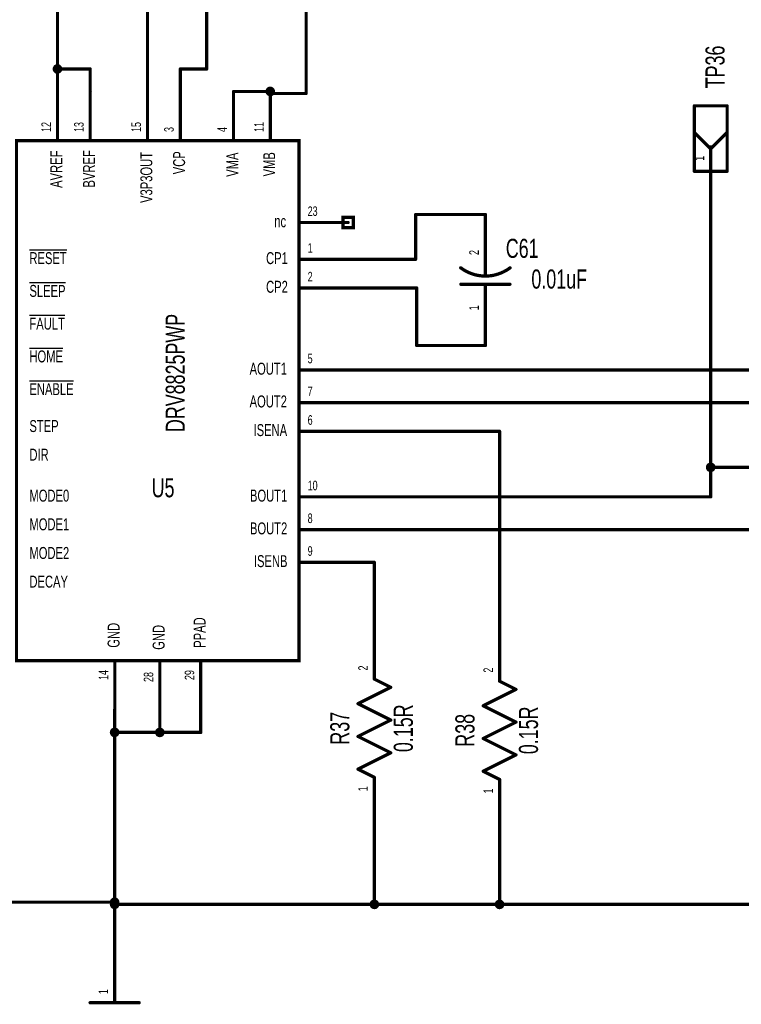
# Model space of a CAD drawing. Extents: x -2.5 to 9, y -2.1 to 6.
# Tile 4 of 7: x 2.1 to 4.3, y 0.1 to 3.1. Entities that reach past the tile are written whole.
import ezdxf
from ezdxf.enums import TextEntityAlignment as Align

# ---------------------------------------------------------------- set-up
doc = ezdxf.new("R2010")
doc.units = 0
for name, color, linetype in [('Element', 253, 'CONTINUOUS'), ('Net', 50, 'CONTINUOUS'), ('Pin', 50, 'CONTINUOUS')]:
    doc.layers.add(name, color=color, linetype=linetype)

msp = doc.modelspace()

# ---------------------------------------------------------------- linework, layer by layer
at = {"layer": 'Element', "linetype": 'CONTINUOUS'}
for points, const_width in [([(4.1913, 2.837), (4.2913, 2.837)], 0.0098), ([(4.1913, 2.637), (4.1913, 2.837)], 0.0098), ([(4.2913, 2.837), (4.2913, 2.637)], 0.0098), ([(2.122, 2.7309), (2.9845, 2.7309), (2.9845, 1.1434), (2.122, 1.1434), (2.122, 2.7309)], 0.0098), ([(4.1913, 2.7557), (4.2413, 2.7057)], 0.0098), ([(4.2913, 2.7557), (4.2413, 2.7057)], 0.0098), ([(4.2413, 2.712), (4.2413, 2.637)], 0.0098), ([(4.2913, 2.637), (4.1913, 2.637)], 0.0098), ([(3.4782, 2.3425), (3.4848, 2.3378), (3.4917, 2.3336), (3.4989, 2.3299), (3.5062, 2.3266), (3.5138, 2.3238), (3.5215, 2.3214), (3.5294, 2.3196), (3.5374, 2.3183), (3.5454, 2.3176), (3.5535, 2.3173), (3.5615, 2.3176), (3.5696, 2.3183), (3.5775, 2.3196), (3.5854, 2.3215), (3.5931, 2.3238), (3.6007, 2.3266), (3.608, 2.3299), (3.6152, 2.3336), (3.6221, 2.3378), (3.6287, 2.3425)], 0.01), ([(3.5535, 2.3173), (3.5535, 2.3553)], 0.0098), ([(3.6285, 2.2923), (3.4785, 2.2923)], 0.0098), ([(3.5535, 2.2553), (3.5535, 2.2923)], 0.0098), ([(3.2645, 1.0619), (3.2145, 1.0869)], 0.0098), ([(3.6467, 1.0556), (3.5967, 1.0806)], 0.0098), ([(3.1645, 1.0119), (3.2645, 1.0619)], 0.0098), ([(3.5467, 1.0056), (3.6467, 1.0556)], 0.0098), ([(3.2645, 0.9619), (3.1645, 1.0119)], 0.0098), ([(3.6467, 0.9556), (3.5467, 1.0056)], 0.0098), ([(3.1645, 0.9119), (3.2645, 0.9619)], 0.0098), ([(3.5467, 0.9056), (3.6467, 0.9556)], 0.0098), ([(3.2645, 0.8619), (3.1645, 0.9119)], 0.0098), ([(3.6467, 0.8556), (3.5467, 0.9056)], 0.0098), ([(3.1645, 0.8119), (3.2645, 0.8619)], 0.0098), ([(3.5467, 0.8056), (3.6467, 0.8556)], 0.0098), ([(3.2145, 0.7869), (3.1645, 0.8119)], 0.0098), ([(3.5967, 0.7806), (3.5467, 0.8056)], 0.0098), ([(2.3466, 0.0991), (2.4966, 0.0991)], 0.0098)]:
    msp.add_lwpolyline(points, dxfattribs=dict(at, const_width=const_width))
for points, const_width in [([(4.1888, 2.837, 1), (4.1937, 2.837, 1), (4.1888, 2.837, 1)], 0.0049), ([(4.1888, 2.837, 1), (4.1937, 2.837, 1), (4.1888, 2.837, 1)], 0.0049), ([(4.2888, 2.837, 1), (4.2937, 2.837, 1), (4.2888, 2.837, 1)], 0.0049), ([(4.2888, 2.837, 1), (4.2937, 2.837, 1), (4.2888, 2.837, 1)], 0.0049), ([(4.1888, 2.7557, 1), (4.1937, 2.7557, 1), (4.1888, 2.7557, 1)], 0.0049), ([(4.2888, 2.7557, 1), (4.2937, 2.7557, 1), (4.2888, 2.7557, 1)], 0.0049), ([(4.2388, 2.712, 1), (4.2437, 2.712, 1), (4.2388, 2.712, 1)], 0.0049), ([(4.2388, 2.7057, 1), (4.2437, 2.7057, 1), (4.2388, 2.7057, 1)], 0.0049), ([(4.2388, 2.7057, 1), (4.2437, 2.7057, 1), (4.2388, 2.7057, 1)], 0.0049), ([(4.1888, 2.637, 1), (4.1937, 2.637, 1), (4.1888, 2.637, 1)], 0.0049), ([(4.1888, 2.637, 1), (4.1937, 2.637, 1), (4.1888, 2.637, 1)], 0.0049), ([(4.2388, 2.637, 1), (4.2437, 2.637, 1), (4.2388, 2.637, 1)], 0.0049), ([(4.2888, 2.637, 1), (4.2937, 2.637, 1), (4.2888, 2.637, 1)], 0.0049), ([(4.2888, 2.637, 1), (4.2937, 2.637, 1), (4.2888, 2.637, 1)], 0.0049), ([(3.4757, 2.3425, 1), (3.4807, 2.3425, 1), (3.4757, 2.3425, 1)], 0.005), ([(3.551, 2.3553, 1), (3.5559, 2.3553, 1), (3.551, 2.3553, 1)], 0.0049), ([(3.6262, 2.3425, 1), (3.6312, 2.3425, 1), (3.6262, 2.3425, 1)], 0.005), ([(3.551, 2.3173, 1), (3.5559, 2.3173, 1), (3.551, 2.3173, 1)], 0.0049), ([(3.476, 2.2923, 1), (3.4809, 2.2923, 1), (3.476, 2.2923, 1)], 0.0049), ([(3.551, 2.2923, 1), (3.5559, 2.2923, 1), (3.551, 2.2923, 1)], 0.0049), ([(3.626, 2.2923, 1), (3.6309, 2.2923, 1), (3.626, 2.2923, 1)], 0.0049), ([(3.551, 2.2553, 1), (3.5559, 2.2553, 1), (3.551, 2.2553, 1)], 0.0049), ([(3.212, 1.0869, 1), (3.217, 1.0869, 1), (3.212, 1.0869, 1)], 0.0049), ([(3.5942, 1.0806, 1), (3.5992, 1.0806, 1), (3.5942, 1.0806, 1)], 0.0049), ([(3.262, 1.0619, 1), (3.267, 1.0619, 1), (3.262, 1.0619, 1)], 0.0049), ([(3.262, 1.0619, 1), (3.267, 1.0619, 1), (3.262, 1.0619, 1)], 0.0049), ([(3.6442, 1.0556, 1), (3.6492, 1.0556, 1), (3.6442, 1.0556, 1)], 0.0049), ([(3.6442, 1.0556, 1), (3.6492, 1.0556, 1), (3.6442, 1.0556, 1)], 0.0049), ([(3.162, 1.0119, 1), (3.167, 1.0119, 1), (3.162, 1.0119, 1)], 0.0049), ([(3.162, 1.0119, 1), (3.167, 1.0119, 1), (3.162, 1.0119, 1)], 0.0049), ([(3.5442, 1.0056, 1), (3.5492, 1.0056, 1), (3.5442, 1.0056, 1)], 0.0049), ([(3.5442, 1.0056, 1), (3.5492, 1.0056, 1), (3.5442, 1.0056, 1)], 0.0049), ([(3.262, 0.9619, 1), (3.267, 0.9619, 1), (3.262, 0.9619, 1)], 0.0049), ([(3.262, 0.9619, 1), (3.267, 0.9619, 1), (3.262, 0.9619, 1)], 0.0049), ([(3.6442, 0.9556, 1), (3.6492, 0.9556, 1), (3.6442, 0.9556, 1)], 0.0049), ([(3.6442, 0.9556, 1), (3.6492, 0.9556, 1), (3.6442, 0.9556, 1)], 0.0049), ([(3.162, 0.9119, 1), (3.167, 0.9119, 1), (3.162, 0.9119, 1)], 0.0049), ([(3.162, 0.9119, 1), (3.167, 0.9119, 1), (3.162, 0.9119, 1)], 0.0049), ([(3.5442, 0.9056, 1), (3.5492, 0.9056, 1), (3.5442, 0.9056, 1)], 0.0049), ([(3.5442, 0.9056, 1), (3.5492, 0.9056, 1), (3.5442, 0.9056, 1)], 0.0049), ([(3.262, 0.8619, 1), (3.267, 0.8619, 1), (3.262, 0.8619, 1)], 0.0049), ([(3.262, 0.8619, 1), (3.267, 0.8619, 1), (3.262, 0.8619, 1)], 0.0049), ([(3.6442, 0.8556, 1), (3.6492, 0.8556, 1), (3.6442, 0.8556, 1)], 0.0049), ([(3.6442, 0.8556, 1), (3.6492, 0.8556, 1), (3.6442, 0.8556, 1)], 0.0049), ([(3.162, 0.8119, 1), (3.167, 0.8119, 1), (3.162, 0.8119, 1)], 0.0049), ([(3.162, 0.8119, 1), (3.167, 0.8119, 1), (3.162, 0.8119, 1)], 0.0049), ([(3.212, 0.7869, 1), (3.217, 0.7869, 1), (3.212, 0.7869, 1)], 0.0049), ([(3.5442, 0.8056, 1), (3.5492, 0.8056, 1), (3.5442, 0.8056, 1)], 0.0049), ([(3.5442, 0.8056, 1), (3.5492, 0.8056, 1), (3.5442, 0.8056, 1)], 0.0049), ([(3.5942, 0.7806, 1), (3.5992, 0.7806, 1), (3.5942, 0.7806, 1)], 0.0049), ([(2.3441, 0.0991, 1), (2.349, 0.0991, 1), (2.3441, 0.0991, 1)], 0.0049), ([(2.4941, 0.0991, 1), (2.499, 0.0991, 1), (2.4941, 0.0991, 1)], 0.0049)]:
    msp.add_lwpolyline(points, format="xyb", dxfattribs=dict(at, const_width=const_width))
at = {"layer": 'Net', "linetype": 'CONTINUOUS', "const_width": 0.0098}
for points in [[(2.522, 3.9856), (2.522, 2.8809)], [(2.247, 2.9495), (2.247, 3.8894)], [(3.0063, 3.6808), (3.0063, 2.8745)], [(2.7027, 2.9495), (2.7027, 3.2303)], [(2.2372, 2.9495), (2.2376, 2.9465), (2.239, 2.9437), (2.2412, 2.9415), (2.244, 2.9401), (2.247, 2.9397), (2.25, 2.9401), (2.2528, 2.9415), (2.255, 2.9437), (2.2564, 2.9465), (2.2568, 2.9495), (2.2564, 2.9525), (2.255, 2.9553), (2.2528, 2.9575), (2.25, 2.9589), (2.247, 2.9593), (2.244, 2.9589), (2.2412, 2.9575), (2.239, 2.9553), (2.2376, 2.9525), (2.2372, 2.9495)], [(2.347, 2.9495), (2.247, 2.9495)], [(2.247, 2.9495), (2.247, 2.8809)], [(2.347, 2.8809), (2.347, 2.9495)], [(2.622, 2.8809), (2.622, 2.9495)], [(2.622, 2.9495), (2.7027, 2.9495)], [(2.897, 2.8809), (2.7845, 2.8809)], [(2.8868, 2.8809), (2.8873, 2.8779), (2.8887, 2.8751), (2.8909, 2.8729), (2.8936, 2.8715), (2.8966, 2.8711), (2.8997, 2.8715), (2.9024, 2.8729), (2.9046, 2.8751), (2.906, 2.8779), (2.9065, 2.8809), (2.906, 2.8839), (2.9046, 2.8867), (2.9024, 2.8889), (2.8997, 2.8903), (2.8966, 2.8907), (2.8936, 2.8903), (2.8909, 2.8889), (2.8887, 2.8867), (2.8873, 2.8839), (2.8868, 2.8809)], [(2.8966, 2.8745), (2.8966, 2.8809)], [(3.0063, 2.8745), (2.8966, 2.8745)], [(4.2413, 2.562), (4.2413, 1.6434)], [(3.3404, 2.3684), (3.3404, 2.5053)], [(3.3404, 2.5053), (3.5535, 2.5053)], [(3.1345, 2.3684), (3.3404, 2.3684)], [(3.3438, 2.2809), (3.1345, 2.2809)], [(3.3438, 2.1053), (3.3438, 2.2809)], [(3.5535, 2.1053), (3.3438, 2.1053)], [(4.8452, 2.0309), (3.1345, 2.0309)], [(4.637, 1.9309), (3.1345, 1.9309)], [(3.1345, 1.8434), (3.5967, 1.8434)], [(3.5967, 1.8434), (3.5967, 1.2306)], [(4.2314, 1.7336), (4.2319, 1.7305), (4.2333, 1.7278), (4.2355, 1.7256), (4.2382, 1.7242), (4.2413, 1.7237), (4.2443, 1.7242), (4.2471, 1.7256), (4.2492, 1.7278), (4.2506, 1.7305), (4.2511, 1.7336), (4.2506, 1.7366), (4.2492, 1.7394), (4.2471, 1.7415), (4.2443, 1.7429), (4.2413, 1.7434), (4.2382, 1.7429), (4.2355, 1.7415), (4.2333, 1.7394), (4.2319, 1.7366), (4.2314, 1.7336)], [(6.9204, 1.7336), (4.2413, 1.7336)], [(4.2413, 1.6434), (3.1345, 1.6434)], [(4.428, 1.5434), (3.1345, 1.5434)], [(3.1345, 1.4434), (3.2145, 1.4434)], [(3.2145, 1.4434), (3.2145, 1.2369)], [(2.4216, 0.9934), (2.4216, 0.2491)], [(2.5595, 0.9243), (2.5595, 0.9872)], [(2.6845, 0.9243), (2.6845, 0.9932)], [(2.4117, 0.9243), (2.4122, 0.9213), (2.4136, 0.9185), (2.4158, 0.9163), (2.4185, 0.9149), (2.4216, 0.9145), (2.4246, 0.9149), (2.4274, 0.9163), (2.4295, 0.9185), (2.4309, 0.9213), (2.4314, 0.9243), (2.4309, 0.9273), (2.4295, 0.9301), (2.4274, 0.9323), (2.4246, 0.9337), (2.4216, 0.9341), (2.4185, 0.9337), (2.4158, 0.9323), (2.4136, 0.9301), (2.4122, 0.9273), (2.4117, 0.9243)], [(2.5497, 0.9243), (2.5501, 0.9213), (2.5515, 0.9185), (2.5537, 0.9163), (2.5565, 0.9149), (2.5595, 0.9145), (2.5625, 0.9149), (2.5653, 0.9163), (2.5675, 0.9185), (2.5689, 0.9213), (2.5694, 0.9243), (2.5689, 0.9273), (2.5675, 0.9301), (2.5653, 0.9323), (2.5625, 0.9337), (2.5595, 0.9341), (2.5565, 0.9337), (2.5537, 0.9323), (2.5515, 0.9301), (2.5501, 0.9273), (2.5497, 0.9243)], [(2.4216, 0.9243), (2.5595, 0.9243)], [(2.5595, 0.9243), (2.6845, 0.9243)], [(3.2145, 0.3992), (3.2145, 0.6369)], [(3.5967, 0.3992), (3.5967, 0.6306)], [(1.2251, 0.406), (2.4216, 0.406)], [(2.4117, 0.406), (2.4122, 0.4029), (2.4136, 0.4002), (2.4158, 0.398), (2.4185, 0.3966), (2.4216, 0.3961), (2.4246, 0.3966), (2.4274, 0.398), (2.4295, 0.4002), (2.4309, 0.4029), (2.4314, 0.406), (2.4309, 0.409), (2.4295, 0.4118), (2.4274, 0.4139), (2.4246, 0.4153), (2.4216, 0.4158), (2.4185, 0.4153), (2.4158, 0.4139), (2.4136, 0.4118), (2.4122, 0.409), (2.4117, 0.406)], [(2.4117, 0.3992), (2.4122, 0.3962), (2.4136, 0.3935), (2.4158, 0.3913), (2.4185, 0.3899), (2.4216, 0.3894), (2.4246, 0.3899), (2.4274, 0.3913), (2.4295, 0.3935), (2.4309, 0.3962), (2.4314, 0.3992), (2.4309, 0.4023), (2.4295, 0.405), (2.4274, 0.4072), (2.4246, 0.4086), (2.4216, 0.4091), (2.4185, 0.4086), (2.4158, 0.4072), (2.4136, 0.405), (2.4122, 0.4023), (2.4117, 0.3992)], [(2.4216, 0.3992), (3.2145, 0.3992)], [(3.2047, 0.3992), (3.2051, 0.3962), (3.2065, 0.3935), (3.2087, 0.3913), (3.2115, 0.3899), (3.2145, 0.3894), (3.2175, 0.3899), (3.2203, 0.3913), (3.2225, 0.3935), (3.2239, 0.3962), (3.2243, 0.3992), (3.2239, 0.4023), (3.2225, 0.405), (3.2203, 0.4072), (3.2175, 0.4086), (3.2145, 0.4091), (3.2115, 0.4086), (3.2087, 0.4072), (3.2065, 0.405), (3.2051, 0.4023), (3.2047, 0.3992)], [(3.2145, 0.3992), (3.2145, 0.3992)], [(3.2145, 0.3992), (3.2145, 0.3992)], [(3.2145, 0.3992), (3.5967, 0.3992)], [(3.5868, 0.3992), (3.5873, 0.3962), (3.5887, 0.3935), (3.5909, 0.3913), (3.5936, 0.3899), (3.5967, 0.3894), (3.5997, 0.3899), (3.6025, 0.3913), (3.6047, 0.3935), (3.6061, 0.3962), (3.6065, 0.3992), (3.6061, 0.4023), (3.6047, 0.405), (3.6025, 0.4072), (3.5997, 0.4086), (3.5967, 0.4091), (3.5936, 0.4086), (3.5909, 0.4072), (3.5887, 0.405), (3.5873, 0.4023), (3.5868, 0.3992)], [(3.5967, 0.3992), (3.5967, 0.3992)], [(3.5967, 0.3992), (3.5967, 0.3992)], [(3.5967, 0.3992), (6.5523, 0.3992)]]:
    msp.add_lwpolyline(points, dxfattribs=at)
at = {"layer": 'Net', "linetype": 'CONTINUOUS', "const_width": 0.0049}
for points in [[(2.2347, 2.9495, 1), (2.2396, 2.9495, 1), (2.2347, 2.9495, 1)], [(2.2445, 2.9495, 1), (2.2495, 2.9495, 1), (2.2445, 2.9495, 1)], [(2.2445, 2.9495, 1), (2.2495, 2.9495, 1), (2.2445, 2.9495, 1)], [(2.2445, 2.9495, 1), (2.2495, 2.9495, 1), (2.2445, 2.9495, 1)], [(2.3445, 2.9495, 1), (2.3495, 2.9495, 1), (2.3445, 2.9495, 1)], [(2.3445, 2.9495, 1), (2.3495, 2.9495, 1), (2.3445, 2.9495, 1)], [(2.6195, 2.9495, 1), (2.6245, 2.9495, 1), (2.6195, 2.9495, 1)], [(2.6195, 2.9495, 1), (2.6245, 2.9495, 1), (2.6195, 2.9495, 1)], [(2.7002, 2.9495, 1), (2.7052, 2.9495, 1), (2.7002, 2.9495, 1)], [(2.7002, 2.9495, 1), (2.7052, 2.9495, 1), (2.7002, 2.9495, 1)], [(2.2445, 2.8809, 1), (2.2495, 2.8809, 1), (2.2445, 2.8809, 1)], [(2.3445, 2.8809, 1), (2.3495, 2.8809, 1), (2.3445, 2.8809, 1)], [(2.5195, 2.8809, 1), (2.5245, 2.8809, 1), (2.5195, 2.8809, 1)], [(2.6195, 2.8809, 1), (2.6245, 2.8809, 1), (2.6195, 2.8809, 1)], [(2.782, 2.8809, 1), (2.787, 2.8809, 1), (2.782, 2.8809, 1)], [(2.8843, 2.8809, 1), (2.8893, 2.8809, 1), (2.8843, 2.8809, 1)], [(2.8942, 2.8809, 1), (2.8991, 2.8809, 1), (2.8942, 2.8809, 1)], [(2.8945, 2.8809, 1), (2.8995, 2.8809, 1), (2.8945, 2.8809, 1)], [(2.8942, 2.8745, 1), (2.8991, 2.8745, 1), (2.8942, 2.8745, 1)], [(2.8942, 2.8745, 1), (2.8991, 2.8745, 1), (2.8942, 2.8745, 1)], [(3.0039, 2.8745, 1), (3.0088, 2.8745, 1), (3.0039, 2.8745, 1)], [(3.0039, 2.8745, 1), (3.0088, 2.8745, 1), (3.0039, 2.8745, 1)], [(4.2388, 2.562, 1), (4.2437, 2.562, 1), (4.2388, 2.562, 1)], [(3.338, 2.5053, 1), (3.3429, 2.5053, 1), (3.338, 2.5053, 1)], [(3.338, 2.5053, 1), (3.3429, 2.5053, 1), (3.338, 2.5053, 1)], [(3.551, 2.5053, 1), (3.5559, 2.5053, 1), (3.551, 2.5053, 1)], [(3.132, 2.3684, 1), (3.137, 2.3684, 1), (3.132, 2.3684, 1)], [(3.338, 2.3684, 1), (3.3429, 2.3684, 1), (3.338, 2.3684, 1)], [(3.338, 2.3684, 1), (3.3429, 2.3684, 1), (3.338, 2.3684, 1)], [(3.132, 2.2809, 1), (3.137, 2.2809, 1), (3.132, 2.2809, 1)], [(3.3413, 2.2809, 1), (3.3463, 2.2809, 1), (3.3413, 2.2809, 1)], [(3.3413, 2.2809, 1), (3.3463, 2.2809, 1), (3.3413, 2.2809, 1)], [(3.3413, 2.1053, 1), (3.3463, 2.1053, 1), (3.3413, 2.1053, 1)], [(3.3413, 2.1053, 1), (3.3463, 2.1053, 1), (3.3413, 2.1053, 1)], [(3.551, 2.1053, 1), (3.5559, 2.1053, 1), (3.551, 2.1053, 1)], [(3.132, 2.0309, 1), (3.137, 2.0309, 1), (3.132, 2.0309, 1)], [(3.132, 1.9309, 1), (3.137, 1.9309, 1), (3.132, 1.9309, 1)], [(3.132, 1.8434, 1), (3.137, 1.8434, 1), (3.132, 1.8434, 1)], [(3.5942, 1.8434, 1), (3.5992, 1.8434, 1), (3.5942, 1.8434, 1)], [(3.5942, 1.8434, 1), (3.5992, 1.8434, 1), (3.5942, 1.8434, 1)], [(4.229, 1.7336, 1), (4.2339, 1.7336, 1), (4.229, 1.7336, 1)], [(4.2388, 1.7336, 1), (4.2437, 1.7336, 1), (4.2388, 1.7336, 1)], [(3.132, 1.6434, 1), (3.137, 1.6434, 1), (3.132, 1.6434, 1)], [(4.2388, 1.6434, 1), (4.2437, 1.6434, 1), (4.2388, 1.6434, 1)], [(4.2388, 1.6434, 1), (4.2437, 1.6434, 1), (4.2388, 1.6434, 1)], [(3.132, 1.5434, 1), (3.137, 1.5434, 1), (3.132, 1.5434, 1)], [(3.132, 1.4434, 1), (3.137, 1.4434, 1), (3.132, 1.4434, 1)], [(3.212, 1.4434, 1), (3.217, 1.4434, 1), (3.212, 1.4434, 1)], [(3.212, 1.4434, 1), (3.217, 1.4434, 1), (3.212, 1.4434, 1)], [(3.212, 1.2369, 1), (3.217, 1.2369, 1), (3.212, 1.2369, 1)], [(3.5942, 1.2306, 1), (3.5992, 1.2306, 1), (3.5942, 1.2306, 1)], [(2.4191, 0.9934, 1), (2.424, 0.9934, 1), (2.4191, 0.9934, 1)], [(2.557, 0.9872, 1), (2.562, 0.9872, 1), (2.557, 0.9872, 1)], [(2.682, 0.9932, 1), (2.687, 0.9932, 1), (2.682, 0.9932, 1)], [(2.4093, 0.9243, 1), (2.4142, 0.9243, 1), (2.4093, 0.9243, 1)], [(2.4191, 0.9243, 1), (2.424, 0.9243, 1), (2.4191, 0.9243, 1)], [(2.5472, 0.9243, 1), (2.5521, 0.9243, 1), (2.5472, 0.9243, 1)], [(2.557, 0.9243, 1), (2.562, 0.9243, 1), (2.557, 0.9243, 1)], [(2.557, 0.9243, 1), (2.562, 0.9243, 1), (2.557, 0.9243, 1)], [(2.557, 0.9243, 1), (2.562, 0.9243, 1), (2.557, 0.9243, 1)], [(2.682, 0.9243, 1), (2.687, 0.9243, 1), (2.682, 0.9243, 1)], [(2.682, 0.9243, 1), (2.687, 0.9243, 1), (2.682, 0.9243, 1)], [(3.212, 0.6369, 1), (3.217, 0.6369, 1), (3.212, 0.6369, 1)], [(3.5942, 0.6306, 1), (3.5992, 0.6306, 1), (3.5942, 0.6306, 1)], [(2.4093, 0.406, 1), (2.4142, 0.406, 1), (2.4093, 0.406, 1)], [(2.4093, 0.3992, 1), (2.4142, 0.3992, 1), (2.4093, 0.3992, 1)], [(2.4191, 0.406, 1), (2.424, 0.406, 1), (2.4191, 0.406, 1)], [(2.4191, 0.3992, 1), (2.424, 0.3992, 1), (2.4191, 0.3992, 1)], [(3.2022, 0.3992, 1), (3.2071, 0.3992, 1), (3.2022, 0.3992, 1)], [(3.212, 0.3992, 1), (3.217, 0.3992, 1), (3.212, 0.3992, 1)], [(3.212, 0.3992, 1), (3.217, 0.3992, 1), (3.212, 0.3992, 1)], [(3.212, 0.3992, 1), (3.217, 0.3992, 1), (3.212, 0.3992, 1)], [(3.212, 0.3992, 1), (3.217, 0.3992, 1), (3.212, 0.3992, 1)], [(3.212, 0.3992, 1), (3.217, 0.3992, 1), (3.212, 0.3992, 1)], [(3.5844, 0.3992, 1), (3.5893, 0.3992, 1), (3.5844, 0.3992, 1)], [(3.5942, 0.3992, 1), (3.5992, 0.3992, 1), (3.5942, 0.3992, 1)], [(3.5942, 0.3992, 1), (3.5992, 0.3992, 1), (3.5942, 0.3992, 1)], [(3.5942, 0.3992, 1), (3.5992, 0.3992, 1), (3.5942, 0.3992, 1)], [(3.5942, 0.3992, 1), (3.5992, 0.3992, 1), (3.5942, 0.3992, 1)], [(3.5942, 0.3992, 1), (3.5992, 0.3992, 1), (3.5942, 0.3992, 1)], [(2.4191, 0.2491, 1), (2.424, 0.2491, 1), (2.4191, 0.2491, 1)]]:
    msp.add_lwpolyline(points, format="xyb", dxfattribs=at)
at = {"layer": 'Pin', "linetype": 'CONTINUOUS', "const_width": 0.0049}
for points in [[(2.2445, 2.8809, 1), (2.2495, 2.8809, 1), (2.2445, 2.8809, 1)], [(2.3445, 2.8809, 1), (2.3495, 2.8809, 1), (2.3445, 2.8809, 1)], [(2.5195, 2.8809, 1), (2.5245, 2.8809, 1), (2.5195, 2.8809, 1)], [(2.6195, 2.8809, 1), (2.6245, 2.8809, 1), (2.6195, 2.8809, 1)], [(2.782, 2.8809, 1), (2.787, 2.8809, 1), (2.782, 2.8809, 1)], [(2.8945, 2.8809, 1), (2.8995, 2.8809, 1), (2.8945, 2.8809, 1)], [(2.2445, 2.7309, 1), (2.2495, 2.7309, 1), (2.2445, 2.7309, 1)], [(2.3445, 2.7309, 1), (2.3495, 2.7309, 1), (2.3445, 2.7309, 1)], [(2.5195, 2.7309, 1), (2.5245, 2.7309, 1), (2.5195, 2.7309, 1)], [(2.6195, 2.7309, 1), (2.6245, 2.7309, 1), (2.6195, 2.7309, 1)], [(2.782, 2.7309, 1), (2.787, 2.7309, 1), (2.782, 2.7309, 1)], [(2.8945, 2.7309, 1), (2.8995, 2.7309, 1), (2.8945, 2.7309, 1)], [(4.2388, 2.712, 1), (4.2437, 2.712, 1), (4.2388, 2.712, 1)], [(4.2388, 2.562, 1), (4.2437, 2.562, 1), (4.2388, 2.562, 1)], [(3.551, 2.5053, 1), (3.5559, 2.5053, 1), (3.551, 2.5053, 1)], [(2.982, 2.4809, 1), (2.987, 2.4809, 1), (2.982, 2.4809, 1)], [(3.132, 2.4809, 1), (3.137, 2.4809, 1), (3.132, 2.4809, 1)], [(2.982, 2.3684, 1), (2.987, 2.3684, 1), (2.982, 2.3684, 1)], [(3.132, 2.3684, 1), (3.137, 2.3684, 1), (3.132, 2.3684, 1)], [(3.551, 2.3553, 1), (3.5559, 2.3553, 1), (3.551, 2.3553, 1)], [(2.982, 2.2809, 1), (2.987, 2.2809, 1), (2.982, 2.2809, 1)], [(3.132, 2.2809, 1), (3.137, 2.2809, 1), (3.132, 2.2809, 1)], [(3.551, 2.2553, 1), (3.5559, 2.2553, 1), (3.551, 2.2553, 1)], [(3.551, 2.1053, 1), (3.5559, 2.1053, 1), (3.551, 2.1053, 1)], [(2.982, 2.0309, 1), (2.987, 2.0309, 1), (2.982, 2.0309, 1)], [(3.132, 2.0309, 1), (3.137, 2.0309, 1), (3.132, 2.0309, 1)], [(2.982, 1.9309, 1), (2.987, 1.9309, 1), (2.982, 1.9309, 1)], [(3.132, 1.9309, 1), (3.137, 1.9309, 1), (3.132, 1.9309, 1)], [(2.982, 1.8434, 1), (2.987, 1.8434, 1), (2.982, 1.8434, 1)], [(3.132, 1.8434, 1), (3.137, 1.8434, 1), (3.132, 1.8434, 1)], [(2.982, 1.6434, 1), (2.987, 1.6434, 1), (2.982, 1.6434, 1)], [(3.132, 1.6434, 1), (3.137, 1.6434, 1), (3.132, 1.6434, 1)], [(2.982, 1.5434, 1), (2.987, 1.5434, 1), (2.982, 1.5434, 1)], [(3.132, 1.5434, 1), (3.137, 1.5434, 1), (3.132, 1.5434, 1)], [(2.982, 1.4434, 1), (2.987, 1.4434, 1), (2.982, 1.4434, 1)], [(3.132, 1.4434, 1), (3.137, 1.4434, 1), (3.132, 1.4434, 1)], [(3.212, 1.2369, 1), (3.217, 1.2369, 1), (3.212, 1.2369, 1)], [(3.5942, 1.2306, 1), (3.5992, 1.2306, 1), (3.5942, 1.2306, 1)], [(2.4195, 1.1434, 1), (2.4245, 1.1434, 1), (2.4195, 1.1434, 1)], [(2.682, 1.1432, 1), (2.687, 1.1432, 1), (2.682, 1.1432, 1)], [(2.557, 1.1372, 1), (2.562, 1.1372, 1), (2.557, 1.1372, 1)], [(3.212, 1.0869, 1), (3.217, 1.0869, 1), (3.212, 1.0869, 1)], [(3.5942, 1.0806, 1), (3.5992, 1.0806, 1), (3.5942, 1.0806, 1)], [(2.4195, 0.9934, 1), (2.4245, 0.9934, 1), (2.4195, 0.9934, 1)], [(2.557, 0.9872, 1), (2.562, 0.9872, 1), (2.557, 0.9872, 1)], [(2.682, 0.9932, 1), (2.687, 0.9932, 1), (2.682, 0.9932, 1)], [(3.212, 0.7869, 1), (3.217, 0.7869, 1), (3.212, 0.7869, 1)], [(3.5942, 0.7806, 1), (3.5992, 0.7806, 1), (3.5942, 0.7806, 1)], [(3.212, 0.6369, 1), (3.217, 0.6369, 1), (3.212, 0.6369, 1)], [(3.5942, 0.6306, 1), (3.5992, 0.6306, 1), (3.5942, 0.6306, 1)], [(2.4191, 0.2491, 1), (2.424, 0.2491, 1), (2.4191, 0.2491, 1)], [(2.4191, 0.0991, 1), (2.424, 0.0991, 1), (2.4191, 0.0991, 1)]]:
    msp.add_lwpolyline(points, format="xyb", dxfattribs=at)
at = {"layer": 'Pin', "linetype": 'CONTINUOUS', "const_width": 0.0098}
for points in [[(2.247, 2.7309), (2.247, 2.8809)], [(2.347, 2.7309), (2.347, 2.8809)], [(2.522, 2.7309), (2.522, 2.8809)], [(2.622, 2.7309), (2.622, 2.8809)], [(2.7845, 2.7309), (2.7845, 2.8809)], [(2.897, 2.7309), (2.897, 2.8809)], [(4.2413, 2.712), (4.2413, 2.562)], [(3.1188, 2.4967), (3.1503, 2.4967), (3.1503, 2.4652), (3.1188, 2.4652), (3.1188, 2.4967)], [(3.5535, 2.3553), (3.5535, 2.5053)], [(2.9845, 2.4809), (3.1345, 2.4809)], [(2.9845, 2.3684), (3.1345, 2.3684)], [(2.9845, 2.2809), (3.1345, 2.2809)], [(3.5535, 2.2553), (3.5535, 2.1053)], [(2.9845, 2.0309), (3.1345, 2.0309)], [(2.9845, 1.9309), (3.1345, 1.9309)], [(2.9845, 1.8434), (3.1345, 1.8434)], [(2.9845, 1.6434), (3.1345, 1.6434)], [(2.9845, 1.5434), (3.1345, 1.5434)], [(2.9845, 1.4434), (3.1345, 1.4434)], [(3.2145, 1.0869), (3.2145, 1.2369)], [(3.5967, 1.0806), (3.5967, 1.2306)], [(2.422, 1.1434), (2.422, 0.9934)], [(2.6845, 1.1432), (2.6845, 0.9932)], [(2.5595, 1.1372), (2.5595, 0.9872)], [(3.2145, 0.7869), (3.2145, 0.6369)], [(3.5967, 0.7806), (3.5967, 0.6306)], [(2.4216, 0.0991), (2.4216, 0.2491)]]:
    msp.add_lwpolyline(points, dxfattribs=at)

# ---------------------------------------------------------------- texts
at = {"layer": 'Element', "width": 0.7}
for s, p in [('TP36', (4.301, 2.9557)), ('DRV8825PWP', (2.6533, 2.0215)), ('R37', (3.1555, 0.9369)), ('R38', (3.5376, 0.9306))]:
    msp.add_text(s, height=0.0583, rotation=90, dxfattribs=at).set_placement(p, align=Align.BOTTOM_CENTER)
for s, p in [('C61', (3.6657, 2.3553)), ('0.01uF', (3.7787, 2.2616))]:
    msp.add_text(s, height=0.0583, dxfattribs=at).set_placement(p, align=Align.BOTTOM_CENTER)
msp.add_text('U5', height=0.0583, dxfattribs=at).set_placement((2.5345, 1.6245), align=Align.BOTTOM_LEFT)
for p in [(3.2736, 0.9369), (3.6557, 0.9306)]:
    msp.add_text('0.15R', height=0.0583, rotation=90, dxfattribs=at).set_placement(p, align=Align.TOP_CENTER)
at = {"layer": 'Pin', "width": 0.7}
for s, height, p in [('12', 0.0292, (2.1978, 2.7572)), ('13', 0.0292, (2.2978, 2.7571)), ('15', 0.0292, (2.4728, 2.7572)), ('3', 0.0292, (2.5728, 2.7572)), ('4', 0.0292, (2.7353, 2.7571)), ('11', 0.0292, (2.8478, 2.7572)), ('AVREF', 0.0365, (2.2251, 2.5865)), ('BVREF', 0.0365, (2.3251, 2.5876)), ('V3P3OUT', 0.0365, (2.5001, 2.5406)), ('VCP', 0.0365, (2.6001, 2.6281)), ('VMA', 0.0365, (2.7626, 2.6204)), ('VMB', 0.0365, (2.8751, 2.6215)), ('1', 0.0292, (4.1921, 2.6693)), ('2', 0.0292, (3.5042, 2.3816)), ('1', 0.0292, (3.5042, 2.2127)), ('PPAD', 0.0365, (2.6626, 1.1825)), ('GND', 0.0365, (2.4001, 1.1828)), ('GND', 0.0365, (2.5376, 1.1765)), ('14', 0.0292, (2.3728, 1.0843)), ('29', 0.0292, (2.6353, 1.0841)), ('2', 0.0292, (3.1653, 1.1132)), ('2', 0.0292, (3.5475, 1.1068)), ('28', 0.0292, (2.5103, 1.0781)), ('1', 0.0292, (3.1653, 0.7443)), ('1', 0.0292, (3.5475, 0.7379)), ('1', 0.0292, (2.3724, 0.1253))]:
    msp.add_text(s, height=height, rotation=90, dxfattribs=at).set_placement(p, align=Align.TOP_LEFT)
for s, height, p in [('23', 0.0292, (3.0108, 2.5301)), ('nc', 0.0365, (2.909, 2.5028)), ('1', 0.0292, (3.0108, 2.4176)), ('%%oRESET', 0.0365, (2.1614, 2.3903)), ('CP1', 0.0365, (2.8839, 2.3903)), ('2', 0.0292, (3.0108, 2.3301)), ('%%oSLEEP', 0.0365, (2.1614, 2.2903)), ('CP2', 0.0365, (2.8839, 2.3028)), ('%%oFAULT', 0.0365, (2.1614, 2.1903)), ('%%oHOME', 0.0365, (2.1614, 2.0903)), ('5', 0.0292, (3.0108, 2.0801)), ('AOUT1', 0.0365, (2.8336, 2.0528)), ('%%oENABLE', 0.0365, (2.1614, 1.9903)), ('7', 0.0292, (3.0108, 1.9801)), ('AOUT2', 0.0365, (2.8336, 1.9528)), ('STEP', 0.0365, (2.1614, 1.8778)), ('ISENA', 0.0365, (2.8456, 1.8653)), ('6', 0.0292, (3.0108, 1.8926)), ('DIR', 0.0365, (2.1614, 1.7903)), ('10', 0.0292, (3.0108, 1.6926)), ('MODE0', 0.0365, (2.1614, 1.6653)), ('BOUT1', 0.0365, (2.8347, 1.6653)), ('MODE1', 0.0365, (2.1614, 1.5778)), ('BOUT2', 0.0365, (2.8347, 1.5653)), ('8', 0.0292, (3.0108, 1.5926)), ('MODE2', 0.0365, (2.1614, 1.4903)), ('9', 0.0292, (3.0108, 1.4926)), ('ISENB', 0.0365, (2.8467, 1.4653)), ('DECAY', 0.0365, (2.1614, 1.4028))]:
    msp.add_text(s, height=height, dxfattribs=at).set_placement(p, align=Align.TOP_LEFT)

doc.saveas('drawing.dxf')
